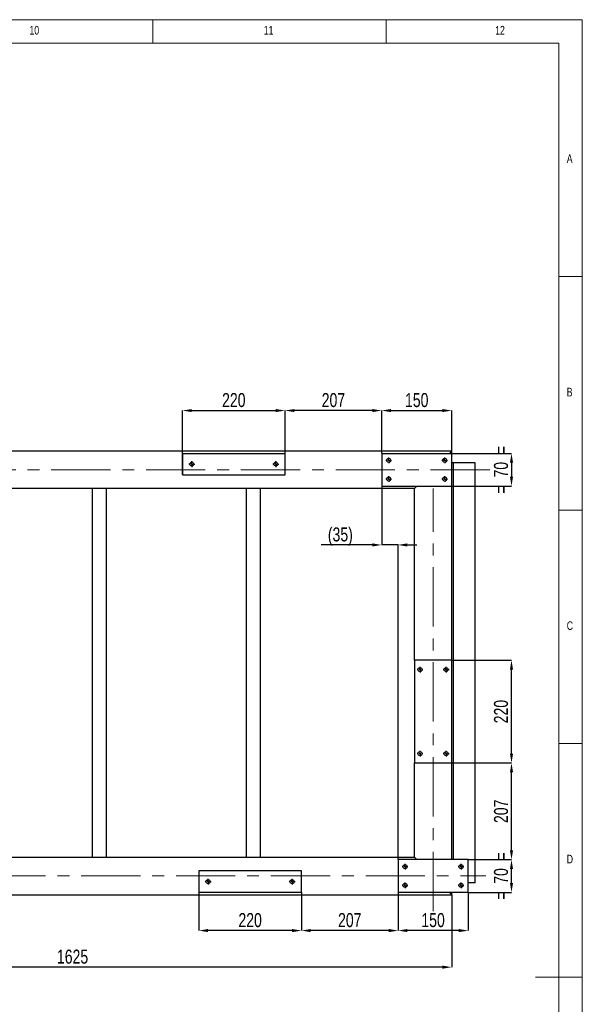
# Model space of a CAD drawing. Header units: millimetres. Extents: x 5 to 589, y 5 to 415.
# Tile 9 of 9: x 468 to 589, y 204 to 415. Entities that reach past the tile are written whole.
import ezdxf

# ---------------------------------------------------------------- set-up
doc = ezdxf.new("R2010")
doc.units = ezdxf.units.MM
doc.header["$PDSIZE"] = -1
doc.linetypes.add('CENTERX2', pattern=[20.32, 12.7, -2.54, 2.54, -2.54])
for name, color, linetype in [('COTES', 1, 'Continuous'), ('NOTES', 6, 'Continuous'), ('TRAIT-MIXTES', 3, 'CENTERX2')]:
    doc.layers.add(name, color=color, linetype=linetype)
doc.layers.add('TRAIT-FORT', color=4, linetype='Continuous', lineweight=25)
doc.styles.add('SLDTEXTSTYLE2', font='TXT', dxfattribs={"width": 0.75})
doc.dimstyles.new('SLDDIMSTYLE0', dxfattribs={"dimtxt": 3, "dimasz": 2, "dimexe": 0, "dimexo": 0.0625, "dimgap": 0.75, "dimtad": 1, "dimdec": 0, "dimlfac": 10, "dimrnd": 1e-09, "dimzin": 12, "dimdsep": 46, "dimtxsty": 'SLDTEXTSTYLE2', "dimsah": 1, "dimcen": 0.09, "dimadec": 0, "dimazin": 3, "dimtfac": 1, "dimtdec": 0, "dimtofl": 0, "dimtmove": 0, "dimatfit": 3, "dimfxl": 1, "dimfrac": 2, "dimtolj": 1, "dimtzin": 12, "dimarcsym": 0})
doc.dimstyles.new('SLDDIMSTYLE6', dxfattribs={"dimtxt": 3, "dimasz": 2, "dimexe": 0, "dimexo": 0.0625, "dimgap": 0.75, "dimtad": 1, "dimdec": 0, "dimlfac": 10, "dimrnd": 1e-09, "dimzin": 12, "dimdsep": 46, "dimtxsty": 'SLDTEXTSTYLE2', "dimsah": 1, "dimcen": 0.09, "dimadec": 0, "dimazin": 3, "dimtfac": 1, "dimtdec": 0, "dimtmove": 0, "dimatfit": 0, "dimfxl": 1, "dimfrac": 2, "dimtolj": 1, "dimtzin": 12, "dimarcsym": 0})

# ---------------------------------------------------------------- blocks, each defined once
blk = doc.blocks.new('_D_37')
at = {"layer": 'COTES', "color": 0, "lineweight": -2, "transparency": 16777216}
for p, q in [((549.52, 228.07), (549.52, 219.94)), ((564.52, 228.07), (564.52, 219.94)), ((562.52, 219.94), (551.52, 219.94))]:
    blk.add_line(p, q, dxfattribs=at)
at = {"layer": 'COTES', "color": 0, "transparency": 16777216}
for points in [[(551.52, 220.28), (551.52, 219.61), (549.52, 219.94)], [(562.52, 220.28), (562.52, 219.61), (564.52, 219.94)]]:
    blk.add_solid(points, dxfattribs=at)
at = {"layer": 'Defpoints', "color": 0, "transparency": 16777216}
for p in [(549.52, 228.13), (564.52, 228.13), (549.52, 219.94)]:
    blk.add_point(p, dxfattribs=at)
at = {"layer": 'COTES', "color": 0, "transparency": 16777216, "insert": (557.02, 223.69), "char_height": 3, "attachment_point": 2, "style": 'SLDTEXTSTYLE2'}
blk.add_mtext('\\A1;150', dxfattribs=at)
blk = doc.blocks.new('_D_38')
at = {"layer": 'COTES', "color": 0, "lineweight": -2, "transparency": 16777216}
for p, q in [((398.52, 228.07), (398.52, 212.11)), ((561.02, 227.57), (561.02, 212.11)), ((559.02, 212.11), (400.52, 212.11))]:
    blk.add_line(p, q, dxfattribs=at)
at = {"layer": 'COTES', "color": 0, "transparency": 16777216}
for points in [[(400.52, 212.44), (400.52, 211.77), (398.52, 212.11)], [(559.02, 212.44), (559.02, 211.77), (561.02, 212.11)]]:
    blk.add_solid(points, dxfattribs=at)
at = {"layer": 'Defpoints', "color": 0, "transparency": 16777216}
for p in [(398.52, 228.13), (561.02, 227.63), (398.52, 212.11)]:
    blk.add_point(p, dxfattribs=at)
at = {"layer": 'COTES', "color": 0, "transparency": 16777216, "insert": (479.77, 215.86), "char_height": 3, "attachment_point": 2, "style": 'SLDTEXTSTYLE2'}
blk.add_mtext('\\A1;1625', dxfattribs=at)
blk = doc.blocks.new('_D_43')
at = {"layer": 'COTES', "color": 0, "lineweight": -2, "transparency": 16777216}
for p, q in [((503.32, 317.59), (503.32, 331.3)), ((505.32, 331.3), (523.32, 331.3)), ((525.32, 317.59), (525.32, 331.3))]:
    blk.add_line(p, q, dxfattribs=at)
at = {"layer": 'COTES', "color": 0, "transparency": 16777216}
for points in [[(505.32, 331.63), (505.32, 330.97), (503.32, 331.3)], [(523.32, 331.63), (523.32, 330.97), (525.32, 331.3)]]:
    blk.add_solid(points, dxfattribs=at)
at = {"layer": 'Defpoints', "color": 0, "transparency": 16777216}
for p in [(525.32, 331.3), (503.32, 317.53), (525.32, 317.53)]:
    blk.add_point(p, dxfattribs=at)
at = {"layer": 'COTES', "color": 0, "transparency": 16777216, "insert": (514.32, 335.05), "char_height": 3, "attachment_point": 2, "style": 'SLDTEXTSTYLE2'}
blk.add_mtext('\\A1;220', dxfattribs=at)
blk = doc.blocks.new('_D_44')
at = {"layer": 'COTES', "color": 0, "lineweight": -2, "transparency": 16777216}
for p, q in [((506.82, 228.07), (506.82, 219.94)), ((528.82, 228.07), (528.82, 219.94)), ((526.82, 219.94), (508.82, 219.94))]:
    blk.add_line(p, q, dxfattribs=at)
at = {"layer": 'COTES', "color": 0, "transparency": 16777216}
for points in [[(508.82, 220.28), (508.82, 219.61), (506.82, 219.94)], [(526.82, 220.28), (526.82, 219.61), (528.82, 219.94)]]:
    blk.add_solid(points, dxfattribs=at)
at = {"layer": 'Defpoints', "color": 0, "transparency": 16777216}
for p in [(506.82, 228.13), (528.82, 228.13), (506.82, 219.94)]:
    blk.add_point(p, dxfattribs=at)
at = {"layer": 'COTES', "color": 0, "transparency": 16777216, "insert": (517.82, 223.69), "char_height": 3, "attachment_point": 2, "style": 'SLDTEXTSTYLE2'}
blk.add_mtext('\\A1;220', dxfattribs=at)
blk = doc.blocks.new('_D_45')
at = {"layer": 'COTES', "color": 0, "lineweight": -2, "transparency": 16777216}
for p, q in [((528.82, 228.07), (528.82, 219.94)), ((549.52, 228.07), (549.52, 219.94)), ((547.52, 219.94), (530.82, 219.94))]:
    blk.add_line(p, q, dxfattribs=at)
at = {"layer": 'COTES', "color": 0, "transparency": 16777216}
for points in [[(530.82, 220.28), (530.82, 219.61), (528.82, 219.94)], [(547.52, 220.28), (547.52, 219.61), (549.52, 219.94)]]:
    blk.add_solid(points, dxfattribs=at)
at = {"layer": 'Defpoints', "color": 0, "transparency": 16777216}
for p in [(528.82, 228.13), (549.52, 228.13), (528.82, 219.94)]:
    blk.add_point(p, dxfattribs=at)
at = {"layer": 'COTES', "color": 0, "transparency": 16777216, "insert": (539.17, 223.69), "char_height": 3, "attachment_point": 2, "style": 'SLDTEXTSTYLE2'}
blk.add_mtext('\\A1;207', dxfattribs=at)
blk = doc.blocks.new('_D_46')
at = {"layer": 'COTES', "color": 0, "lineweight": -2, "transparency": 16777216}
for p, q in [((525.32, 322.19), (525.32, 331.3)), ((544.02, 331.3), (527.32, 331.3)), ((546.02, 322.19), (546.02, 331.3))]:
    blk.add_line(p, q, dxfattribs=at)
at = {"layer": 'COTES', "color": 0, "transparency": 16777216}
for points in [[(527.32, 331.63), (527.32, 330.97), (525.32, 331.3)], [(544.02, 331.63), (544.02, 330.97), (546.02, 331.3)]]:
    blk.add_solid(points, dxfattribs=at)
at = {"layer": 'Defpoints', "color": 0, "transparency": 16777216}
for p in [(525.32, 331.3), (525.32, 322.13), (546.02, 322.13)]:
    blk.add_point(p, dxfattribs=at)
at = {"layer": 'COTES', "color": 0, "transparency": 16777216, "insert": (535.67, 335.05), "char_height": 3, "attachment_point": 2, "style": 'SLDTEXTSTYLE2'}
blk.add_mtext('\\A1;207', dxfattribs=at)
blk = doc.blocks.new('_D_47')
at = {"layer": 'COTES', "color": 0, "lineweight": -2, "transparency": 16777216}
for p, q in [((546.02, 322.19), (546.02, 331.3)), ((548.02, 331.3), (559.02, 331.3)), ((561.02, 322.19), (561.02, 331.3))]:
    blk.add_line(p, q, dxfattribs=at)
at = {"layer": 'COTES', "color": 0, "transparency": 16777216}
for points in [[(548.02, 331.63), (548.02, 330.97), (546.02, 331.3)], [(559.02, 331.63), (559.02, 330.97), (561.02, 331.3)]]:
    blk.add_solid(points, dxfattribs=at)
at = {"layer": 'Defpoints', "color": 0, "transparency": 16777216}
for p in [(561.02, 331.3), (546.02, 322.13), (561.02, 322.13)]:
    blk.add_point(p, dxfattribs=at)
at = {"layer": 'COTES', "color": 0, "transparency": 16777216, "insert": (553.52, 335.05), "char_height": 3, "attachment_point": 2, "style": 'SLDTEXTSTYLE2'}
blk.add_mtext('\\A1;150', dxfattribs=at)
blk = doc.blocks.new('_D_48')
at = {"layer": 'COTES', "color": 0, "lineweight": -2, "transparency": 16777216}
for p, q in [((546.02, 315.07), (546.02, 302.52)), ((544.02, 302.52), (533.03, 302.52)), ((549.52, 302.52), (546.02, 302.52)), ((549.52, 235.19), (549.52, 302.52)), ((551.52, 302.52), (553.52, 302.52))]:
    blk.add_line(p, q, dxfattribs=at)
at = {"layer": 'COTES', "color": 0, "transparency": 16777216}
for points in [[(544.02, 302.86), (544.02, 302.19), (546.02, 302.52)], [(551.52, 302.86), (551.52, 302.19), (549.52, 302.52)]]:
    blk.add_solid(points, dxfattribs=at)
at = {"layer": 'Defpoints', "color": 0, "transparency": 16777216}
for p in [(546.02, 315.13), (549.52, 302.52), (549.52, 235.13)]:
    blk.add_point(p, dxfattribs=at)
at = {"layer": 'COTES', "color": 0, "transparency": 16777216, "insert": (537.15, 306.27), "char_height": 3, "attachment_point": 2, "style": 'SLDTEXTSTYLE2'}
blk.add_mtext('\\A1;(35)', dxfattribs=at)
blk = doc.blocks.new('_D_49')
at = {"layer": 'COTES', "color": 0, "lineweight": -2, "transparency": 16777216}
for p, q in [((564.58, 235.13), (573.82, 235.13)), ((573.82, 230.13), (573.82, 233.13)), ((564.58, 228.13), (573.82, 228.13))]:
    blk.add_line(p, q, dxfattribs=at)
at = {"layer": 'COTES', "color": 0, "transparency": 16777216}
for points in [[(573.49, 233.13), (574.16, 233.13), (573.82, 235.13)], [(573.49, 230.13), (574.16, 230.13), (573.82, 228.13)]]:
    blk.add_solid(points, dxfattribs=at)
at = {"layer": 'Defpoints', "color": 0, "transparency": 16777216}
for p in [(564.52, 235.13), (573.82, 235.13), (564.52, 228.13)]:
    blk.add_point(p, dxfattribs=at)
at = {"layer": 'COTES', "color": 0, "transparency": 16777216, "insert": (570.07, 231.63), "char_height": 3, "attachment_point": 2, "rotation": 90, "style": 'SLDTEXTSTYLE2'}
blk.add_mtext('\\A1;=  70  =', dxfattribs=at)
blk = doc.blocks.new('_D_50')
at = {"layer": 'COTES', "color": 0, "lineweight": -2, "transparency": 16777216}
for p, q in [((561.08, 277.83), (573.82, 277.83)), ((573.82, 257.83), (573.82, 275.83)), ((561.08, 255.83), (573.82, 255.83))]:
    blk.add_line(p, q, dxfattribs=at)
at = {"layer": 'COTES', "color": 0, "transparency": 16777216}
for points in [[(573.49, 275.83), (574.16, 275.83), (573.82, 277.83)], [(573.49, 257.83), (574.16, 257.83), (573.82, 255.83)]]:
    blk.add_solid(points, dxfattribs=at)
at = {"layer": 'Defpoints', "color": 0, "transparency": 16777216}
for p in [(561.02, 277.83), (573.82, 277.83), (561.02, 255.83)]:
    blk.add_point(p, dxfattribs=at)
at = {"layer": 'COTES', "color": 0, "transparency": 16777216, "insert": (570.07, 266.83), "char_height": 3, "attachment_point": 2, "rotation": 90, "style": 'SLDTEXTSTYLE2'}
blk.add_mtext('\\A1;220', dxfattribs=at)
blk = doc.blocks.new('_D_51')
at = {"layer": 'COTES', "color": 0, "lineweight": -2, "transparency": 16777216}
for p, q in [((561.08, 255.83), (573.82, 255.83)), ((573.82, 237.13), (573.82, 253.83)), ((564.58, 235.13), (573.82, 235.13))]:
    blk.add_line(p, q, dxfattribs=at)
at = {"layer": 'COTES', "color": 0, "transparency": 16777216}
for points in [[(573.49, 253.83), (574.16, 253.83), (573.82, 255.83)], [(573.49, 237.13), (574.16, 237.13), (573.82, 235.13)]]:
    blk.add_solid(points, dxfattribs=at)
at = {"layer": 'Defpoints', "color": 0, "transparency": 16777216}
for p in [(561.02, 255.83), (573.82, 255.83), (564.52, 235.13)]:
    blk.add_point(p, dxfattribs=at)
at = {"layer": 'COTES', "color": 0, "transparency": 16777216, "insert": (570.07, 245.48), "char_height": 3, "attachment_point": 2, "rotation": 90, "style": 'SLDTEXTSTYLE2'}
blk.add_mtext('\\A1;207', dxfattribs=at)
blk = doc.blocks.new('_D_52')
at = {"layer": 'COTES', "color": 0, "lineweight": -2, "transparency": 16777216}
for p, q in [((546.08, 322.13), (573.82, 322.13)), ((573.82, 320.13), (573.82, 317.13)), ((546.08, 315.13), (573.82, 315.13))]:
    blk.add_line(p, q, dxfattribs=at)
at = {"layer": 'COTES', "color": 0, "transparency": 16777216}
for points in [[(573.49, 320.13), (574.16, 320.13), (573.82, 322.13)], [(573.49, 317.13), (574.16, 317.13), (573.82, 315.13)]]:
    blk.add_solid(points, dxfattribs=at)
at = {"layer": 'Defpoints', "color": 0, "transparency": 16777216}
for p in [(546.02, 322.13), (546.02, 315.13), (573.82, 315.13)]:
    blk.add_point(p, dxfattribs=at)
at = {"layer": 'COTES', "color": 0, "transparency": 16777216, "insert": (570.07, 318.63), "char_height": 3, "attachment_point": 2, "rotation": 90, "style": 'SLDTEXTSTYLE2'}
blk.add_mtext('\\A1;=  70  =', dxfattribs=at)
blk = doc.blocks.new('SW_CENTERMARKSYMBOL_18')
at = {"layer": 'TRAIT-MIXTES', "color": 0}
for p, q in [((-0.4, 0), (-0.625, 0)), ((0, 0), (-0.2, 0)), ((0, 0.4), (0, 0.625)), ((0, 0), (0, 0.2)), ((0, 0), (0, -0.2)), ((0, 0), (0.2, 0)), ((0.4, 0), (0.625, 0)), ((0, -0.4), (0, -0.625))]:
    blk.add_line(p, q, dxfattribs=at)
blk = doc.blocks.new('SW_CENTERMARKSYMBOL_19')
at = {"layer": 'TRAIT-MIXTES', "color": 0}
for p, q in [((-0.4, 0), (-0.625, 0)), ((0, 0), (-0.2, 0)), ((0, 0.4), (0, 0.625)), ((0, 0), (0, 0.2)), ((0, 0), (0, -0.2)), ((0, 0), (0.2, 0)), ((0.4, 0), (0.625, 0)), ((0, -0.4), (0, -0.625))]:
    blk.add_line(p, q, dxfattribs=at)
blk = doc.blocks.new('SW_CENTERMARKSYMBOL_24')
at = {"layer": 'TRAIT-MIXTES', "color": 0}
for p, q in [((-0.4, 0), (-0.625, 0)), ((0, 0), (-0.2, 0)), ((0, 0.4), (0, 0.625)), ((0, 0), (0, 0.2)), ((0, 0), (0, -0.2)), ((0, 0), (0.2, 0)), ((0.4, 0), (0.625, 0)), ((0, -0.4), (0, -0.625))]:
    blk.add_line(p, q, dxfattribs=at)
blk = doc.blocks.new('SW_CENTERMARKSYMBOL_25')
at = {"layer": 'TRAIT-MIXTES', "color": 0}
for p, q in [((-0.4, 0), (-0.625, 0)), ((0, 0), (-0.2, 0)), ((0, 0.4), (0, 0.625)), ((0, 0), (0, 0.2)), ((0, 0), (0, -0.2)), ((0, 0), (0.2, 0)), ((0.4, 0), (0.625, 0)), ((0, -0.4), (0, -0.625))]:
    blk.add_line(p, q, dxfattribs=at)
blk = doc.blocks.new('SW_CENTERMARKSYMBOL_26')
at = {"layer": 'TRAIT-MIXTES', "color": 0}
for p, q in [((-0.4, 0), (-0.625, 0)), ((0, 0), (-0.2, 0)), ((0, 0.4), (0, 0.625)), ((0, 0), (0, 0.2)), ((0, 0), (0, -0.2)), ((0, 0), (0.2, 0)), ((0.4, 0), (0.625, 0)), ((0, -0.4), (0, -0.625))]:
    blk.add_line(p, q, dxfattribs=at)
blk = doc.blocks.new('SW_CENTERMARKSYMBOL_27')
at = {"layer": 'TRAIT-MIXTES', "color": 0}
for p, q in [((-0.4, 0), (-0.625, 0)), ((0, 0), (-0.2, 0)), ((0, 0.4), (0, 0.625)), ((0, 0), (0, 0.2)), ((0, 0), (0, -0.2)), ((0, 0), (0.2, 0)), ((0.4, 0), (0.625, 0)), ((0, -0.4), (0, -0.625))]:
    blk.add_line(p, q, dxfattribs=at)
blk = doc.blocks.new('SW_CENTERMARKSYMBOL_40')
at = {"layer": 'TRAIT-MIXTES', "color": 0}
for p, q in [((-0.4, 0), (-0.625, 0)), ((0, 0), (-0.2, 0)), ((0, 0.4), (0, 0.625)), ((0, 0), (0, 0.2)), ((0, 0), (0, -0.2)), ((0, 0), (0.2, 0)), ((0.4, 0), (0.625, 0)), ((0, -0.4), (0, -0.625))]:
    blk.add_line(p, q, dxfattribs=at)
blk = doc.blocks.new('SW_CENTERMARKSYMBOL_41')
at = {"layer": 'TRAIT-MIXTES', "color": 0}
for p, q in [((-0.4, 0), (-0.625, 0)), ((0, 0), (-0.2, 0)), ((0, 0.4), (0, 0.625)), ((0, 0), (0, 0.2)), ((0, 0), (0, -0.2)), ((0, 0), (0.2, 0)), ((0.4, 0), (0.625, 0)), ((0, -0.4), (0, -0.625))]:
    blk.add_line(p, q, dxfattribs=at)
blk = doc.blocks.new('SW_CENTERMARKSYMBOL_42')
at = {"layer": 'TRAIT-MIXTES', "color": 0}
for p, q in [((-0.4, 0), (-0.625, 0)), ((0, 0), (-0.2, 0)), ((0, 0.4), (0, 0.625)), ((0, 0), (0, 0.2)), ((0, 0), (0, -0.2)), ((0, 0), (0.2, 0)), ((0.4, 0), (0.625, 0)), ((0, -0.4), (0, -0.625))]:
    blk.add_line(p, q, dxfattribs=at)
blk = doc.blocks.new('SW_CENTERMARKSYMBOL_43')
at = {"layer": 'TRAIT-MIXTES', "color": 0}
for p, q in [((-0.4, 0), (-0.625, 0)), ((0, 0), (-0.2, 0)), ((0, 0.4), (0, 0.625)), ((0, 0), (0, 0.2)), ((0, 0), (0, -0.2)), ((0, 0), (0.2, 0)), ((0.4, 0), (0.625, 0)), ((0, -0.4), (0, -0.625))]:
    blk.add_line(p, q, dxfattribs=at)
blk = doc.blocks.new('SW_CENTERMARKSYMBOL_44')
at = {"layer": 'TRAIT-MIXTES', "color": 0}
for p, q in [((-0.4, 0), (-0.625, 0)), ((0, 0), (-0.2, 0)), ((0, 0.4), (0, 0.625)), ((0, 0), (0, 0.2)), ((0, 0), (0, -0.2)), ((0, 0), (0.2, 0)), ((0.4, 0), (0.625, 0)), ((0, -0.4), (0, -0.625))]:
    blk.add_line(p, q, dxfattribs=at)
blk = doc.blocks.new('SW_CENTERMARKSYMBOL_45')
at = {"layer": 'TRAIT-MIXTES', "color": 0}
for p, q in [((-0.4, 0), (-0.625, 0)), ((0, 0), (-0.2, 0)), ((0, 0.4), (0, 0.625)), ((0, 0), (0, 0.2)), ((0, 0), (0, -0.2)), ((0, 0), (0.2, 0)), ((0.4, 0), (0.625, 0)), ((0, -0.4), (0, -0.625))]:
    blk.add_line(p, q, dxfattribs=at)
blk = doc.blocks.new('SW_CENTERMARKSYMBOL_50')
at = {"layer": 'TRAIT-MIXTES', "color": 0}
for p, q in [((-0.4, 0), (-0.625, 0)), ((0, 0), (-0.2, 0)), ((0, 0.4), (0, 0.625)), ((0, 0), (0, 0.2)), ((0, 0), (0, -0.2)), ((0, 0), (0.2, 0)), ((0.4, 0), (0.625, 0)), ((0, -0.4), (0, -0.625))]:
    blk.add_line(p, q, dxfattribs=at)
blk = doc.blocks.new('SW_CENTERMARKSYMBOL_51')
at = {"layer": 'TRAIT-MIXTES', "color": 0}
for p, q in [((-0.4, 0), (-0.625, 0)), ((0, 0), (-0.2, 0)), ((0, 0.4), (0, 0.625)), ((0, 0), (0, 0.2)), ((0, 0), (0, -0.2)), ((0, 0), (0.2, 0)), ((0.4, 0), (0.625, 0)), ((0, -0.4), (0, -0.625))]:
    blk.add_line(p, q, dxfattribs=at)
blk = doc.blocks.new('SW_CENTERMARKSYMBOL_52')
at = {"layer": 'TRAIT-MIXTES', "color": 0}
for p, q in [((-0.4, 0), (-0.625, 0)), ((0, 0), (-0.2, 0)), ((0, 0.4), (0, 0.625)), ((0, 0), (0, 0.2)), ((0, 0), (0, -0.2)), ((0, 0), (0.2, 0)), ((0.4, 0), (0.625, 0)), ((0, -0.4), (0, -0.625))]:
    blk.add_line(p, q, dxfattribs=at)
blk = doc.blocks.new('SW_CENTERMARKSYMBOL_53')
at = {"layer": 'TRAIT-MIXTES', "color": 0}
for p, q in [((-0.4, 0), (-0.625, 0)), ((0, 0), (-0.2, 0)), ((0, 0.4), (0, 0.625)), ((0, 0), (0, 0.2)), ((0, 0), (0, -0.2)), ((0, 0), (0.2, 0)), ((0.4, 0), (0.625, 0)), ((0, -0.4), (0, -0.625))]:
    blk.add_line(p, q, dxfattribs=at)

msp = doc.modelspace()

# ---------------------------------------------------------------- linework, layer by layer
at = {"lineweight": 18}
for p, q in [((589, 415), (5, 415)), ((497, 415), (497, 410)), ((547, 410), (547, 415)), ((589, 5), (589, 415)), ((584, 410), (10, 410)), ((584, 10), (584, 410)), ((584, 360), (589, 360)), ((589, 310), (584, 310)), ((584, 260), (589, 260)), ((589, 210), (579, 210))]:
    msp.add_line(p, q, dxfattribs=at)
at = {"layer": 'TRAIT-FORT', "lineweight": 25}
for p, q in [((561.02, 322.63), (372.02, 322.63)), ((561.02, 322.63), (560.52, 322.13)), ((560.52, 322.13), (561.02, 322.63)), ((561.02, 322.13), (561.02, 322.63)), ((503.32, 322.13), (503.32, 317.53)), ((503.32, 322.13), (525.32, 322.13)), ((525.32, 317.53), (525.32, 322.13)), ((546.02, 322.13), (546.02, 315.13)), ((546.02, 322.13), (561.02, 322.13)), ((559.43, 321.05), (559.1, 320.71)), ((561.02, 315.13), (561.02, 322.13)), ((561.17, 320.13), (561.02, 320.13)), ((561.42, 320.13), (561.17, 320.13)), ((561.42, 235.13), (561.42, 320.13)), ((561.92, 320.13), (561.42, 320.13)), ((565.77, 320.13), (561.92, 320.13)), ((566.02, 320.13), (565.77, 320.13)), ((566.02, 230.13), (566.02, 320.13)), ((503.32, 317.53), (525.32, 317.53)), ((553.02, 314.63), (395.02, 314.63)), ((484.02, 235.63), (484.02, 314.63)), ((487.02, 235.63), (487.02, 314.63)), ((517.02, 235.63), (517.02, 314.63)), ((520.02, 235.63), (520.02, 314.63)), ((546.02, 315.13), (561.02, 315.13)), ((553.52, 315.13), (553.02, 314.63)), ((553.02, 314.63), (553.52, 315.13)), ((553.02, 277.83), (553.02, 314.63)), ((561.02, 277.83), (561.02, 315.13)), ((553.02, 277.83), (553.02, 255.83)), ((561.02, 277.83), (553.02, 277.83)), ((561.02, 255.83), (561.02, 277.83)), ((553.02, 255.83), (561.02, 255.83)), ((553.02, 235.63), (553.02, 255.83)), ((561.02, 235.13), (561.02, 255.83)), ((395.02, 235.63), (553.02, 235.63)), ((564.52, 235.13), (549.52, 235.13)), ((549.52, 235.13), (549.52, 228.13)), ((553.02, 235.63), (553.52, 235.13)), ((553.52, 235.13), (553.02, 235.63)), ((564.52, 228.13), (564.52, 235.13)), ((506.82, 232.73), (506.82, 228.13)), ((528.82, 232.73), (506.82, 232.73)), ((528.82, 228.13), (528.82, 232.73)), ((565.77, 230.13), (564.52, 230.13)), ((566.02, 230.13), (565.77, 230.13)), ((528.82, 228.13), (506.82, 228.13)), ((564.52, 228.13), (549.52, 228.13)), ((560.52, 228.13), (561.02, 227.63)), ((561.02, 227.63), (560.52, 228.13)), ((561.02, 227.63), (561.02, 228.13)), ((372.02, 227.63), (561.02, 227.63))]:
    msp.add_line(p, q, dxfattribs=at)
for centre in [(547.52, 320.63), (559.52, 320.63), (505.32, 319.83), (523.32, 319.83), (547.52, 316.63), (559.52, 316.63), (554.22, 275.83), (559.82, 275.83), (554.22, 257.83), (559.82, 257.83), (551.02, 233.63), (563.02, 233.63), (508.82, 230.43), (526.82, 230.43), (551.02, 229.63), (563.02, 229.63)]:
    msp.add_circle(centre, 0.425, dxfattribs=at)
at = {"layer": 'TRAIT-MIXTES', "lineweight": 18}
for p, q in [((569.18, 318.63), (365.52, 318.63)), ((557.02, 224.07), (557.02, 314.63)), ((380.02, 231.63), (568.3, 231.63))]:
    msp.add_line(p, q, dxfattribs=at)

# ---------------------------------------------------------------- block references
at = {"layer": 'TRAIT-MIXTES'}
for name, p in [('SW_CENTERMARKSYMBOL_26', (547.52, 320.63)), ('SW_CENTERMARKSYMBOL_24', (559.52, 320.63)), ('SW_CENTERMARKSYMBOL_19', (505.32, 319.83)), ('SW_CENTERMARKSYMBOL_18', (523.32, 319.83)), ('SW_CENTERMARKSYMBOL_27', (547.52, 316.63)), ('SW_CENTERMARKSYMBOL_25', (559.52, 316.63)), ('SW_CENTERMARKSYMBOL_52', (554.22, 275.83)), ('SW_CENTERMARKSYMBOL_53', (559.82, 275.83)), ('SW_CENTERMARKSYMBOL_51', (554.22, 257.83)), ('SW_CENTERMARKSYMBOL_50', (559.82, 257.83)), ('SW_CENTERMARKSYMBOL_44', (551.02, 233.63)), ('SW_CENTERMARKSYMBOL_43', (563.02, 233.63)), ('SW_CENTERMARKSYMBOL_41', (508.82, 230.43)), ('SW_CENTERMARKSYMBOL_40', (526.82, 230.43)), ('SW_CENTERMARKSYMBOL_45', (551.02, 229.63)), ('SW_CENTERMARKSYMBOL_42', (563.02, 229.63))]:
    msp.add_blockref(name, p, dxfattribs=at)

# ---------------------------------------------------------------- texts
at = {"layer": 'NOTES', "attachment_point": 1, "style": 'SLDTEXTSTYLE2'}
for s, insert, char_height in [('10', (470.54, 413.67), 1.852), ('11', (520.75, 413.67), 1.852), ('12', (570.33, 413.67), 1.852), ('A', (585.67, 386.17), 1.85), ('B', (585.67, 336.17), 1.85), ('C', (585.67, 286.17), 1.85), ('D', (585.67, 236.17), 1.85)]:
    msp.add_mtext(s, dxfattribs=dict(at, insert=insert, char_height=char_height))

# ---------------------------------------------------------------- dimensions: what is measured, and where the dimension line sits
at = {"layer": 'COTES'}
for base, p1, p2, picture, middle in [((525.32, 331.3), (503.32, 317.53), (525.32, 317.53), '_D_43', (514.32, 331.3)), ((561.02, 331.3), (546.02, 322.13), (561.02, 322.13), '_D_47', (553.52, 331.3)), ((398.52, 212.11), (561.02, 227.63), (398.52, 228.13), '_D_38', (479.77, 212.11)), ((506.82, 219.94), (528.82, 228.13), (506.82, 228.13), '_D_44', (517.82, 219.94)), ((528.82, 219.94), (549.52, 228.13), (528.82, 228.13), '_D_45', (539.17, 219.94)), ((549.52, 219.94), (564.52, 228.13), (549.52, 228.13), '_D_37', (557.02, 219.94))]:
    dim = msp.add_linear_dim(base=base, p1=p1, p2=p2, dimstyle='SLDDIMSTYLE0', dxfattribs=at)
    dim.commit()
    dim.dimension.update_dxf_attribs({"geometry": picture, "text_midpoint": middle, "dimtype": 160})
for base, p1, p2, angle, picture, middle in [((525.32, 331.3), (546.02, 322.13), (525.32, 322.13), 0, '_D_46', (535.67, 331.3)), ((573.82, 277.83), (561.02, 255.83), (561.02, 277.83), 90, '_D_50', (573.82, 266.83)), ((573.82, 255.83), (564.52, 235.13), (561.02, 255.83), 90, '_D_51', (573.82, 245.48))]:
    dim = msp.add_linear_dim(base=base, p1=p1, p2=p2, angle=angle, dimstyle='SLDDIMSTYLE0', dxfattribs=at)
    dim.commit()
    dim.dimension.update_dxf_attribs({"geometry": picture, "text_midpoint": middle, "dimtype": 160})
for base, p1, p2, angle, text, picture, middle in [((573.82, 315.13), (546.02, 322.13), (546.02, 315.13), 90, '=  <>  =', '_D_52', (573.82, 318.63)), ((549.52, 302.52), (546.02, 315.13), (549.52, 235.13), 0, '(<>)', '_D_48', (537.15, 302.52)), ((573.82, 235.13), (564.52, 228.13), (564.52, 235.13), 90, '=  <>  =', '_D_49', (573.82, 231.63))]:
    dim = msp.add_linear_dim(base=base, p1=p1, p2=p2, angle=angle, text=text, dimstyle='SLDDIMSTYLE6', dxfattribs=at)
    dim.commit()
    dim.dimension.update_dxf_attribs({"geometry": picture, "text_midpoint": middle, "dimtype": 160})

doc.saveas('drawing.dxf')
